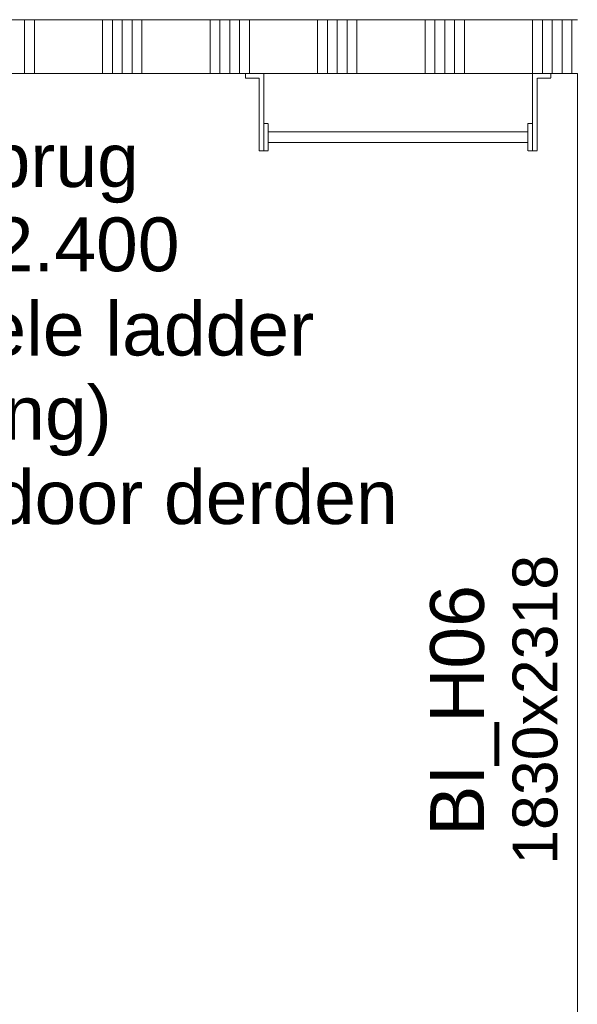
# Model space of a CAD drawing. Extents: x 0 to 92550, y 0 to 59400.
# Tile 68 of 87: x 48898 to 50454, y 25255 to 28000. Entities that reach past the tile are written whole.
import ezdxf
from ezdxf.xclip import XClip

# ---------------------------------------------------------------- set-up
doc = ezdxf.new("R2010")
doc.units = 0
doc.header["$MEASUREMENT"] = 0
doc.header["$XCLIPFRAME"] = 0
doc.linetypes.add('Streeplijn fijn', pattern=[234.119993, 155.999994, -78.119999])
for name, color, linetype in [('ZZ 22 Binnenwand metal stud', 7, 'Continuous'), ('ZZ 23 Techniekbrug', 7, 'Continuous'), ('ZZ 72 Vaste inrichting', 7, 'Continuous'), ('ZZ Info_tekst Algemeen', 7, 'Continuous'), ('ZZ Zone Gebruiksruimten', 7, 'Continuous')]:
    doc.layers.add(name, color=color, linetype=linetype)
doc.styles.add('GENERATED_STYLE_1', font='arial.ttf')

# ---------------------------------------------------------------- blocks, each defined once
blk = doc.blocks.new('*X32')
at = {"layer": 'ZZ 22 Binnenwand metal stud', "color": 7, "linetype": 'Continuous', "lineweight": 5, "ltscale": 0.01}
for p, q in [((48911.4, 27898.3), (48911.4, 28000)), ((48938.9, 27898.3), (48938.9, 28000)), ((49129.1, 27898.3), (49129.1, 28000)), ((49156.6, 27898.3), (49156.6, 28000)), ((49184, 27898.3), (49184, 28000)), ((49211.4, 27898.3), (49211.4, 28000)), ((49238.9, 27898.3), (49238.9, 28000)), ((49429.1, 27898.3), (49429.1, 28000)), ((49456.6, 27898.3), (49456.6, 28000)), ((49484, 27898.3), (49484, 28000)), ((49511.4, 27898.3), (49511.4, 28000)), ((49538.9, 27898.3), (49538.9, 28000)), ((49729.1, 27898.3), (49729.1, 28000)), ((49756.6, 27898.3), (49756.6, 28000)), ((49784, 27898.3), (49784, 28000)), ((49811.4, 27898.3), (49811.4, 28000)), ((49838.9, 27898.3), (49838.9, 28000)), ((50029.1, 27898.3), (50029.1, 28000)), ((50056.6, 27898.3), (50056.6, 28000)), ((50084, 27898.3), (50084, 28000)), ((50111.4, 27898.3), (50111.4, 28000)), ((50138.9, 27898.3), (50138.9, 28000)), ((50329.1, 27898.3), (50329.1, 28000)), ((50356.6, 27898.3), (50356.6, 28000)), ((50384, 27898.3), (50384, 28000)), ((50411.4, 27898.3), (50411.4, 28000)), ((50438.9, 27898.3), (50438.9, 28000)), ((48911.4, 27850), (48911.4, 27898.3)), ((48938.9, 27850), (48938.9, 27898.3)), ((49129.1, 27850), (49129.1, 27898.3)), ((49156.6, 27850), (49156.6, 27898.3)), ((49184, 27850), (49184, 27898.3)), ((49211.4, 27850), (49211.4, 27898.3)), ((49238.9, 27850), (49238.9, 27898.3)), ((49429.1, 27850), (49429.1, 27898.3)), ((49456.6, 27850), (49456.6, 27898.3)), ((49484, 27850), (49484, 27898.3)), ((49511.4, 27850), (49511.4, 27898.3)), ((49538.9, 27850), (49538.9, 27898.3)), ((49729.1, 27850), (49729.1, 27898.3)), ((49756.6, 27850), (49756.6, 27898.3)), ((49784, 27850), (49784, 27898.3)), ((49811.4, 27850), (49811.4, 27898.3)), ((49838.9, 27850), (49838.9, 27898.3)), ((50029.1, 27850), (50029.1, 27898.3)), ((50056.6, 27850), (50056.6, 27898.3)), ((50084, 27850), (50084, 27898.3)), ((50111.4, 27850), (50111.4, 27898.3)), ((50138.9, 27850), (50138.9, 27898.3)), ((50329.1, 27850), (50329.1, 27898.3)), ((50356.6, 27850), (50356.6, 27898.3)), ((50384, 27850), (50384, 27898.3)), ((50411.4, 27850), (50411.4, 27898.3)), ((50438.9, 27850), (50438.9, 27898.3))]:
    blk.add_line(p, q, dxfattribs=at)
blk = doc.blocks.new('Drawing_1_1', base_point=(5738.9, 6500))
at = {"layer": 'ZZ 22 Binnenwand metal stud', "color": 7, "linetype": 'Continuous', "lineweight": 15, "ltscale": 0.01}
blk.add_line((50453.9, 28000), (42198.9, 28000), dxfattribs=at)
at = {"layer": 'ZZ 22 Binnenwand metal stud', "color": 7, "linetype": 'Continuous', "lineweight": 15, "ltscale": 0.01, "flags": 128}
blk.add_lwpolyline([(42198.9, 27850), (50453.9, 27850)], dxfattribs=at)
at = {"layer": 'ZZ 23 Techniekbrug', "color": 174, "linetype": 'Streeplijn fijn', "lineweight": 5, "ltscale": 0.01, "true_color": 0x0000aa, "flags": 128}
for points in [[(49528.1, 27850), (49528.1, 27837.3), (49566.2, 27837.3), (49566.2, 27634.1), (49578.9, 27634.1), (49578.9, 27850)], [(50328.9, 27850), (50328.9, 27634.1), (50341.6, 27634.1), (50341.6, 27837.3), (50379.7, 27837.3), (50379.7, 27850)], [(49578.9, 27634.1), (49591.6, 27634.1), (49591.6, 27710.3), (49578.9, 27710.3)], [(50328.9, 27710.3), (50316.2, 27710.3), (50316.2, 27634.1), (50328.9, 27634.1)], [(49591.6, 27687.2), (49591.6, 27657.2), (50316.2, 27657.2), (50316.2, 27687.2)]]:
    blk.add_lwpolyline(points, close=True, dxfattribs=at)
at = {"layer": 'ZZ Zone Gebruiksruimten', "color": 255, "linetype": 'Continuous', "lineweight": 0, "ltscale": 0.01, "flags": 128}
blk.add_lwpolyline([(50453.9, 27850), (44953.9, 27850), (44953.9, 11845), (50453.9, 11845)], close=True, dxfattribs=at)
at = {"layer": 'ZZ 72 Vaste inrichting', "color": 7, "linetype": 'Continuous', "lineweight": 25, "ltscale": 0.01}
blk.add_blockref('*X32', (0, 0), dxfattribs=at)
at = {"layer": 'ZZ 22 Binnenwand metal stud', "color": 7, "linetype": 'Continuous', "lineweight": 5, "attachment_point": 1, "rotation": 90, "style": 'GENERATED_STYLE_1'}
for s, insert, char_height in [('\\A1;{\\pql;\\fArial|b0|i0|c0|p0;\\W1.000000;1830x2318}', (50273.2, 25643.8), 125), ('\\A1;{\\pql;\\fArial|b0|i0|c0|p0;\\W1.000000;BI_H06}', (50043.2, 25724.9), 150)]:
    blk.add_mtext(s, dxfattribs=dict(at, insert=insert, char_height=char_height))
at = {"layer": 'ZZ Info_tekst Algemeen', "color": 174, "linetype": 'Continuous', "lineweight": 5, "true_color": 0x0000aa, "insert": (48053.9, 27683.6), "char_height": 150, "attachment_point": 2, "line_spacing_factor": 0.939421, "style": 'GENERATED_STYLE_1'}
blk.add_mtext('\\A1;{\\pqc;\\fArial|b0|i0|c0|p0;\\W1.000000;ladder t.b.v. techniekbrug\\P\\pqc;\\fArial|b0|i0|c0|p0;\\W1.000000;vaste ladder v.a. ca. +2.400\\P\\pqc;\\fArial|b0|i0|c0|p0;\\W1.000000;onderste deel d.m.v. mobiele ladder\\P\\pqc;\\fArial|b0|i0|c0|p0;\\W1.000000;(opgeslagen in berging)\\P\\pqc;\\fArial|b0|i0|c0|p0;\\W1.000000;techniekbrug en toebehoren door derden}', dxfattribs=at)

msp = doc.modelspace()

# ---------------------------------------------------------------- block references
at = {"color": 7, "linetype": 'Continuous', "lineweight": 25, "ltscale": 0.01}
ref = msp.add_blockref('Drawing_1_1', (5738.9, 6500), dxfattribs=at)
XClip(ref).set_block_clipping_path([(1000, 1000), (66950, 58400)])

doc.saveas('drawing.dxf')
